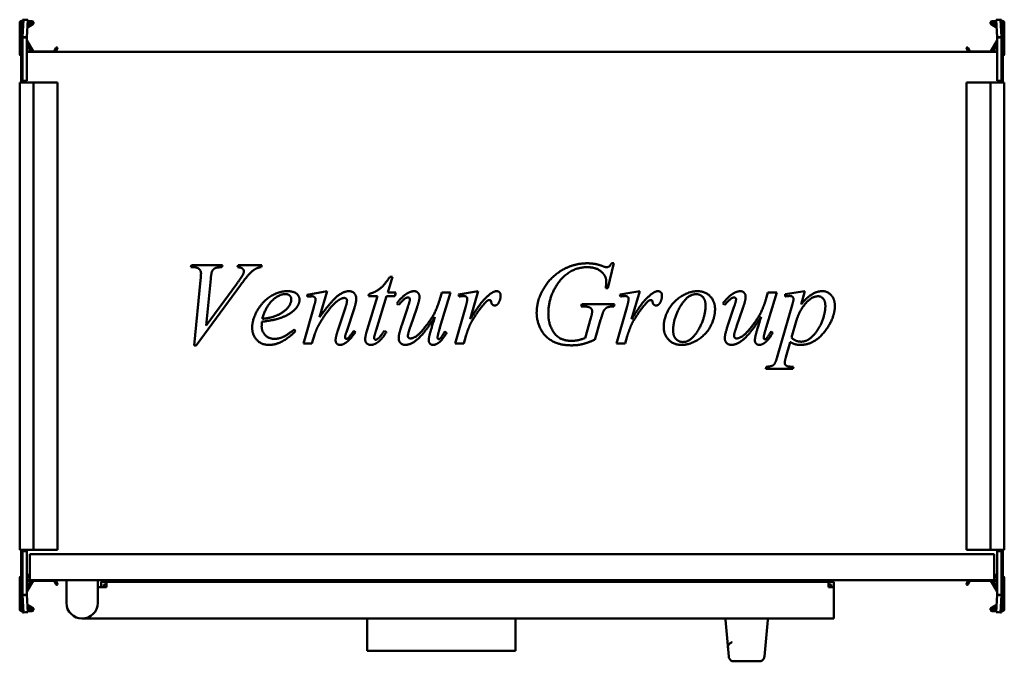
# Model space of a CAD drawing. Header units: millimetres. Extents: x 348 to 912, y 262 to 629.
import ezdxf

# ---------------------------------------------------------------- set-up
doc = ezdxf.new("R2010")
doc.units = ezdxf.units.MM
doc.header["$LTSCALE"] = 3
doc.layers.add('Widoczne (ISO)', color=7, linetype='Continuous', lineweight=50)

msp = doc.modelspace()

# ---------------------------------------------------------------- linework, layer by layer
at = {"layer": 'Widoczne (ISO)'}
for p, q in [((347.7, 609.71), (347.7, 627.51)), ((348.5, 627.91), (349.3, 627.91)), ((348.5, 615.91), (348.5, 627.91)), ((348.9, 628.71), (349.3, 628.71)), ((349.3, 629.45), (349.3, 619.45)), ((349.31, 629.49), (349.92, 629.47)), ((349.92, 629.47), (349.31, 619.57)), ((352.41, 629.32), (349.92, 629.47)), ((351.01, 629.41), (351.8, 629.41)), ((351.8, 629.41), (351.8, 629.37)), ((351.8, 619.41), (352.41, 629.32)), ((355.2, 626.84), (352.15, 625.08)), ((352.21, 626.04), (354.8, 627.53)), ((354.7, 627.91), (352.32, 627.91)), ((352.37, 628.71), (354.7, 628.71)), ((904.8, 626.84), (907.85, 625.08)), ((907.79, 626.04), (905.2, 627.53)), ((907.63, 628.71), (905.3, 628.71)), ((905.3, 627.91), (907.68, 627.91)), ((907.59, 629.32), (910.08, 629.47)), ((907.59, 629.32), (908.2, 619.41)), ((908.2, 629.41), (908.99, 629.41)), ((908.2, 629.41), (908.2, 629.37)), ((910.08, 629.47), (910.69, 629.49)), ((910.69, 619.57), (910.08, 629.47)), ((910.7, 619.45), (910.7, 629.45)), ((911.1, 628.71), (910.7, 628.71)), ((911.5, 627.91), (910.7, 627.91)), ((911.5, 627.91), (911.5, 615.91)), ((912.3, 609.71), (912.3, 627.51)), ((348.5, 615.41), (348.5, 615.91)), ((349.3, 619.45), (349.3, 619.33)), ((349.3, 619.33), (349.3, 594.41)), ((350.7, 619.33), (349.3, 619.33)), ((349.31, 619.57), (350.7, 619.48)), ((350.7, 619.48), (351.8, 619.41)), ((351.8, 619.33), (350.73, 619.33)), ((351.8, 619.33), (351.8, 619.37)), ((351.8, 594.42), (351.8, 619.33)), ((354.69, 611.01), (351.8, 616.01)), ((351.83, 617.56), (355.38, 611.41)), ((908.17, 617.56), (904.62, 611.41)), ((905.31, 611.01), (908.2, 616.01)), ((908.2, 619.41), (909.3, 619.48)), ((908.2, 619.33), (908.2, 619.37)), ((908.2, 619.33), (908.2, 594.42)), ((909.27, 619.33), (908.2, 619.33)), ((909.3, 619.48), (910.69, 619.57)), ((910.7, 619.33), (909.3, 619.33)), ((910.7, 619.33), (910.7, 619.45)), ((910.7, 594.41), (910.7, 619.33)), ((911.5, 615.91), (911.5, 615.41)), ((348.5, 615.41), (349.3, 615.41)), ((348.5, 613.2), (348.5, 615.41)), ((349.3, 615.4), (348.5, 613.2)), ((348.5, 612.32), (348.5, 613.2)), ((348.5, 612.32), (348.85, 612.19)), ((348.5, 611.11), (348.5, 611.01)), ((348.5, 611.01), (348.5, 608.01)), ((348.69, 611.01), (348.5, 611.01)), ((348.72, 611.31), (348.7, 611.31)), ((351.8, 612.91), (352.9, 612.91)), ((352.9, 611.31), (351.8, 611.31)), ((908.2, 611.01), (351.8, 611.01)), ((355.56, 611.31), (367.28, 611.31)), ((367.45, 611.41), (368.68, 613.53)), ((369.37, 613.13), (368.14, 611.01)), ((368.95, 613.61), (369.3, 613.41)), ((890.63, 613.13), (891.86, 611.01)), ((891.05, 613.61), (890.7, 613.41)), ((892.55, 611.41), (891.32, 613.53)), ((904.44, 611.31), (892.72, 611.31)), ((908.2, 612.91), (907.1, 612.91)), ((907.1, 611.31), (908.2, 611.31)), ((911.5, 615.41), (910.7, 615.41)), ((910.7, 615.4), (911.5, 613.2)), ((911.5, 612.32), (911.15, 612.19)), ((911.28, 611.31), (911.3, 611.31)), ((911.5, 611.01), (911.31, 611.01)), ((911.5, 615.41), (911.5, 613.2)), ((911.5, 613.2), (911.5, 612.32)), ((911.5, 611.11), (911.5, 611.01)), ((911.5, 608.01), (911.5, 611.01)), ((348.5, 602.34), (348.5, 608.01)), ((911.5, 608.01), (911.5, 602.34)), ((348.5, 597.23), (348.5, 602.34)), ((911.5, 602.34), (911.5, 597.23)), ((347.7, 593.51), (347.7, 325.51)), ((347.7, 593.51), (348.9, 593.51)), ((348.5, 594.91), (348.5, 597.23)), ((348.5, 594.91), (349.3, 594.91)), ((348.5, 594.41), (348.5, 594.91)), ((348.5, 594.41), (349.3, 594.41)), ((348.5, 594.41), (348.5, 593.51)), ((354.7, 593.51), (348.9, 593.51)), ((349.3, 594.41), (351, 594.41)), ((351.8, 594.42), (351, 594.42)), ((351, 594.42), (351, 594.41)), ((351, 594.41), (351, 593.51)), ((354.7, 593.51), (355.7, 593.51)), ((367.56, 593.51), (355.7, 593.51)), ((355.7, 593.51), (355.7, 325.51)), ((367.74, 593.51), (367.56, 593.51)), ((368.68, 593.51), (367.74, 593.51)), ((368.68, 593.51), (368.95, 593.51)), ((369.3, 593.51), (368.95, 593.51)), ((369.3, 593.51), (369.4, 593.51)), ((369.4, 593.51), (369.4, 325.51)), ((890.6, 593.51), (890.7, 593.51)), ((890.6, 325.51), (890.6, 593.51)), ((891.05, 593.51), (890.7, 593.51)), ((891.05, 593.51), (891.32, 593.51)), ((892.26, 593.51), (891.32, 593.51)), ((892.44, 593.51), (892.26, 593.51)), ((904.3, 593.51), (892.44, 593.51)), ((904.3, 593.51), (905.3, 593.51)), ((904.3, 325.51), (904.3, 593.51)), ((911.1, 593.51), (905.3, 593.51)), ((909, 594.42), (908.2, 594.42)), ((909, 594.41), (909, 594.42)), ((909, 594.41), (910.7, 594.41)), ((909, 593.51), (909, 594.41)), ((911.5, 594.91), (910.7, 594.91)), ((911.5, 594.41), (910.7, 594.41)), ((911.1, 593.51), (912.3, 593.51)), ((911.5, 597.23), (911.5, 594.91)), ((911.5, 594.91), (911.5, 594.41)), ((911.5, 593.51), (911.5, 594.41)), ((912.3, 325.51), (912.3, 593.51)), ((445.86, 487.54), (446.19, 488.75)), ((447.08, 487.54), (445.86, 487.54)), ((446.19, 488.75), (463.99, 488.75)), ((463.99, 488.75), (463.62, 487.54)), ((472.63, 487.54), (473.03, 488.75)), ((473.03, 488.75), (486.53, 488.75)), ((486.53, 488.75), (486.19, 487.54)), ((688.33, 489.78), (684.98, 475.59)), ((687.11, 489.78), (688.33, 489.78)), ((447.7, 442.72), (451.42, 480.19)), ((457.26, 480.85), (454.58, 454.01)), ((561.45, 482.06), (558.77, 473.02)), ((559.98, 482.06), (561.45, 482.06)), ((474.25, 477.17), (448.92, 442.72)), ((454.58, 454.01), (472.15, 477.98)), ((684.98, 475.59), (683.77, 475.59)), ((512.52, 471.73), (523.95, 473.79)), ((512.81, 470.52), (512.52, 471.73)), ((514.03, 470.7), (512.81, 470.52)), ((523.95, 473.79), (519.65, 458.83)), ((546.97, 451.69), (552.78, 470.88)), ((547.7, 470.88), (548.03, 472.21)), ((552.78, 470.88), (547.7, 470.88)), ((558.11, 470.88), (552.08, 451.36)), ((562.81, 470.88), (558.11, 470.88)), ((558.77, 473.02), (563.36, 473.02)), ((563.36, 473.02), (562.81, 470.88)), ((594.76, 473.02), (588.69, 452.94)), ((588.95, 470.26), (589.72, 473.02)), ((589.72, 473.02), (594.76, 473.02)), ((599.32, 471.95), (610.68, 473.79)), ((599.76, 470.74), (599.32, 471.95)), ((610.68, 473.79), (606.05, 457.65)), ((691.86, 471.95), (703.22, 473.79)), ((692.3, 470.74), (691.86, 471.95)), ((703.22, 473.79), (698.58, 457.65)), ((781.78, 473.02), (775.72, 452.94)), ((775.97, 470.26), (776.75, 473.02)), ((776.75, 473.02), (781.78, 473.02)), ((786.64, 472.1), (797.96, 473.79)), ((786.64, 470.81), (786.64, 472.1)), ((797.96, 473.79), (795.75, 466.14)), ((510.35, 443.75), (516.34, 464.56)), ((530.13, 451.18), (534.54, 464.52)), ((539.61, 464.19), (535.02, 450.33)), ((564.98, 465.96), (563.95, 466.69)), ((566.78, 454.34), (570.24, 464.6)), ((575.42, 464.12), (571.78, 453.53)), ((597.37, 443.75), (603.29, 464.38)), ((669.65, 465.08), (670.02, 466.36)), ((670.57, 465.08), (669.65, 465.08)), ((670.02, 466.36), (688.69, 466.36)), ((688.69, 466.36), (688.36, 465.08)), ((689.91, 443.75), (695.83, 464.38)), ((752, 465.96), (750.97, 466.69)), ((753.81, 454.34), (757.26, 464.6)), ((762.44, 464.12), (758.81, 453.53)), ((782.26, 436.66), (790.64, 465.74)), ((671.97, 446.88), (675.24, 458.46)), ((505.13, 451.73), (505.79, 450.77)), ((680.83, 457.32), (677.52, 445.96)), ((793.18, 457.17), (790.35, 447.24)), ((516.93, 449.23), (515.31, 443.75)), ((539.21, 450.99), (540.24, 450.37)), ((556.89, 451.11), (558, 450.3)), ((591.53, 450.74), (592.52, 449.97)), ((603.51, 447.94), (602.44, 443.75)), ((696.05, 447.94), (694.98, 443.75)), ((778.55, 450.74), (779.54, 449.97)), ((448.92, 442.72), (447.7, 442.72)), ((515.31, 443.75), (510.35, 443.75)), ((602.44, 443.75), (597.37, 443.75)), ((694.98, 443.75), (689.91, 443.75)), ((789.58, 444.6), (787.11, 436.03)), ((775.5, 429.23), (775.83, 430.44)), ((791.12, 429.23), (775.5, 429.23)), ((791.45, 430.44), (791.12, 429.23)), ((348.9, 325.51), (347.7, 325.51)), ((348.5, 325.51), (348.5, 324.61)), ((348.5, 324.11), (348.5, 324.61)), ((348.5, 324.61), (349.3, 324.61)), ((348.5, 324.11), (349.3, 324.11)), ((348.5, 321.78), (348.5, 324.11)), ((348.9, 325.51), (354.7, 325.51)), ((349.3, 324.61), (349.3, 299.68)), ((351, 324.61), (349.3, 324.61)), ((351, 325.51), (351, 324.61)), ((351, 324.61), (351, 324.6)), ((351, 324.6), (351.8, 324.6)), ((351.8, 299.68), (351.8, 324.6)), ((353.5, 323.01), (906.5, 323.01)), ((353.5, 311.01), (353.5, 323.01)), ((355.7, 325.51), (354.7, 325.51)), ((355.7, 325.51), (367.56, 325.51)), ((367.56, 325.51), (367.74, 325.51)), ((367.74, 325.51), (368.68, 325.51)), ((368.95, 325.51), (368.68, 325.51)), ((368.95, 325.51), (369.3, 325.51)), ((369.4, 325.51), (369.3, 325.51)), ((890.7, 325.51), (890.6, 325.51)), ((890.7, 325.51), (891.05, 325.51)), ((891.32, 325.51), (891.05, 325.51)), ((891.32, 325.51), (892.26, 325.51)), ((892.26, 325.51), (892.44, 325.51)), ((892.44, 325.51), (904.3, 325.51)), ((905.3, 325.51), (904.3, 325.51)), ((905.3, 325.51), (911.1, 325.51)), ((906.5, 323.01), (906.5, 311.01)), ((908.2, 324.6), (909, 324.6)), ((908.2, 324.6), (908.2, 299.68)), ((909, 324.61), (909, 325.51)), ((910.7, 324.61), (909, 324.61)), ((909, 324.6), (909, 324.61)), ((910.7, 299.68), (910.7, 324.61)), ((911.5, 324.61), (910.7, 324.61)), ((911.5, 324.11), (910.7, 324.11)), ((912.3, 325.51), (911.1, 325.51)), ((911.5, 324.61), (911.5, 325.51)), ((911.5, 324.61), (911.5, 324.11)), ((911.5, 324.11), (911.5, 321.78)), ((348.5, 316.67), (348.5, 321.78)), ((348.5, 311.01), (348.5, 316.67)), ((911.5, 321.78), (911.5, 316.67)), ((911.5, 316.67), (911.5, 311.01)), ((348.56, 311.01), (348.5, 311.01)), ((353.5, 311.01), (351.8, 311.01)), ((353.5, 311.01), (353.5, 308.01)), ((908.2, 311.01), (906.5, 311.01)), ((906.5, 308.01), (906.5, 311.01)), ((911.5, 311.01), (911.44, 311.01)), ((347.7, 309.31), (347.7, 291.51)), ((348.5, 309.51), (348.59, 309.51)), ((348.5, 309.51), (348.5, 308.01)), ((348.5, 307.91), (348.5, 308.01)), ((348.69, 308.01), (348.5, 308.01)), ((348.5, 306.7), (348.85, 306.82)), ((348.5, 305.81), (348.5, 306.7)), ((348.5, 303.61), (348.5, 305.81)), ((349.3, 303.62), (348.5, 305.81)), ((348.72, 307.71), (348.7, 307.71)), ((353.5, 310.31), (351.8, 310.31)), ((351.8, 309.51), (353.5, 309.51)), ((354.69, 308.01), (351.8, 303)), ((353.5, 308.01), (351.8, 308.01)), ((352.9, 307.71), (351.8, 307.71)), ((351.8, 306.11), (352.9, 306.11)), ((351.83, 301.45), (355.38, 307.61)), ((353.5, 308.01), (906.5, 308.01)), ((355.56, 307.71), (367.28, 307.71)), ((367.45, 307.61), (368.68, 305.48)), ((369.37, 305.88), (368.14, 308.01)), ((368.95, 305.41), (369.3, 305.61)), ((374.5, 306.51), (374.5, 308.01)), ((374.5, 295.01), (374.5, 306.51)), ((392.5, 308.01), (392.5, 306.51)), ((392.5, 306.51), (392.5, 295.01)), ((397.5, 307.01), (394.5, 307.01)), ((394.5, 307.01), (394.5, 304.01)), ((397.5, 305.51), (396, 305.51)), ((396, 305.51), (396, 304.01)), ((397.5, 307.01), (811.5, 307.01)), ((397.5, 304.01), (397.5, 307.01)), ((811.5, 307.01), (814.5, 307.01)), ((811.5, 307.01), (811.5, 304.01)), ((811.5, 305.51), (813, 305.51)), ((813, 304.01), (813, 305.51)), ((814.5, 304.01), (814.5, 307.01)), ((890.63, 305.88), (891.86, 308.01)), ((891.05, 305.41), (890.7, 305.61)), ((892.55, 307.61), (891.32, 305.48)), ((904.44, 307.71), (892.72, 307.71)), ((908.17, 301.45), (904.62, 307.61)), ((905.31, 308.01), (908.2, 303)), ((906.5, 310.31), (908.2, 310.31)), ((906.5, 309.51), (908.2, 309.51)), ((908.2, 308.01), (906.5, 308.01)), ((907.1, 307.71), (908.2, 307.71)), ((908.2, 306.11), (907.1, 306.11)), ((910.7, 303.62), (911.5, 305.81)), ((911.5, 306.7), (911.15, 306.82)), ((911.28, 307.71), (911.3, 307.71)), ((911.5, 308.01), (911.31, 308.01)), ((911.41, 309.51), (911.5, 309.51)), ((911.5, 308.01), (911.5, 309.51)), ((911.5, 307.91), (911.5, 308.01)), ((911.5, 306.7), (911.5, 305.81)), ((911.5, 305.81), (911.5, 303.61)), ((912.3, 309.31), (912.3, 291.51)), ((348.5, 303.61), (349.3, 303.61)), ((348.5, 303.11), (348.5, 303.61)), ((348.5, 291.11), (348.5, 303.11)), ((349.3, 299.68), (349.3, 299.56)), ((349.3, 299.68), (350.7, 299.68)), ((349.3, 299.56), (349.3, 289.56)), ((350.7, 299.53), (349.31, 299.45)), ((349.31, 299.45), (349.92, 289.54)), ((351.8, 299.6), (350.7, 299.53)), ((350.73, 299.68), (351.8, 299.68)), ((351.8, 299.68), (351.8, 299.64)), ((352.41, 289.69), (351.8, 299.6)), ((392.5, 304.01), (397.5, 304.01)), ((811.5, 304.01), (814.5, 304.01)), ((814.5, 286.01), (814.5, 304.01)), ((908.2, 299.6), (907.59, 289.69)), ((908.2, 299.68), (909.27, 299.68)), ((908.2, 299.68), (908.2, 299.64)), ((909.3, 299.53), (908.2, 299.6)), ((909.3, 299.68), (910.7, 299.68)), ((910.69, 299.45), (909.3, 299.53)), ((910.08, 289.54), (910.69, 299.45)), ((911.5, 303.61), (910.7, 303.61)), ((910.7, 299.56), (910.7, 299.68)), ((910.7, 289.56), (910.7, 299.56)), ((911.5, 303.61), (911.5, 303.11)), ((911.5, 303.11), (911.5, 291.11)), ((355.2, 292.17), (352.15, 293.93)), ((904.8, 292.17), (907.85, 293.93)), ((348.5, 291.11), (349.3, 291.11)), ((348.9, 290.31), (349.3, 290.31)), ((349.92, 289.54), (349.31, 289.52)), ((352.41, 289.69), (349.92, 289.54)), ((351.8, 289.61), (351.01, 289.61)), ((351.8, 289.61), (351.8, 289.64)), ((352.21, 292.97), (354.8, 291.48)), ((354.7, 291.11), (352.32, 291.11)), ((352.37, 290.31), (354.7, 290.31)), ((907.79, 292.97), (905.2, 291.48)), ((905.3, 291.11), (907.68, 291.11)), ((907.63, 290.31), (905.3, 290.31)), ((907.59, 289.69), (910.08, 289.54)), ((908.2, 289.61), (908.2, 289.64)), ((908.99, 289.61), (908.2, 289.61)), ((910.69, 289.52), (910.08, 289.54)), ((911.5, 291.11), (910.7, 291.11)), ((911.1, 290.31), (910.7, 290.31)), ((814.5, 286.01), (383.5, 286.01)), ((547, 286.01), (547, 267.51)), ((632, 286.01), (632, 267.51)), ((752.27, 286.01), (752.34, 285.3)), ((754.25, 264.23), (752.34, 285.3)), ((776.66, 285.3), (774.75, 264.23)), ((776.66, 285.3), (776.73, 286.01)), ((632, 267.51), (547, 267.51)), ((753.8, 269.24), (753.7, 270.36)), ((771.76, 261.51), (757.24, 261.51))]:
    msp.add_line(p, q, dxfattribs=at)
for centre, radius, start, end in [((348.9, 627.51), 1.2, 90, 180), ((354.7, 627.71), 1, 300, 90), ((354.7, 627.71), 0.2, 300, 90), ((905.3, 627.71), 1, 90, 240), ((905.3, 627.71), 0.2, 90, 240), ((911.1, 627.51), 1.2, 0, 90), ((352, 617.66), 0.2, 180, 210), ((908, 617.66), 0.2, 330, 0), ((348.7, 611.11), 0.2, 90, 180), ((352.9, 612.11), 0.8, 270, 90), ((355.56, 611.51), 0.2, 210, 270), ((367.28, 611.51), 0.2, 270, 330), ((368.85, 613.43), 0.2, 60, 150), ((369.2, 613.23), 0.2, 330, 60), ((890.8, 613.23), 0.2, 120, 210), ((891.15, 613.43), 0.2, 30, 120), ((892.72, 611.51), 0.2, 210, 270), ((904.44, 611.51), 0.2, 270, 330), ((907.1, 612.11), 0.8, 90, 270), ((911.3, 611.11), 0.2, 0, 90), ((348.7, 609.71), 1, 180, 258.463), ((911.3, 609.71), 1, 281.537, 0), ((348.7, 309.31), 1, 97.7959, 180), ((348.7, 307.91), 0.2, 180, 270), ((352.9, 306.91), 0.8, 270, 90), ((355.56, 307.51), 0.2, 90, 150), ((367.28, 307.51), 0.2, 30, 90), ((368.85, 305.58), 0.2, 210, 300), ((369.2, 305.78), 0.2, 300, 30), ((890.8, 305.78), 0.2, 150, 240), ((891.15, 305.58), 0.2, 240, 330), ((892.72, 307.51), 0.2, 90, 150), ((904.44, 307.51), 0.2, 30, 90), ((907.1, 306.91), 0.8, 90, 270), ((911.3, 307.91), 0.2, 270, 0), ((911.3, 309.31), 1, 0, 82.2048), ((352, 301.35), 0.2, 150, 180), ((908, 301.35), 0.2, 0, 30), ((383.5, 295.01), 9, 180, 0), ((348.9, 291.51), 1.2, 180, 270), ((354.7, 291.31), 1, 270, 60), ((354.7, 291.31), 0.2, 270, 60), ((905.3, 291.31), 1, 120, 270), ((905.3, 291.31), 0.2, 120, 270), ((911.1, 291.51), 1.2, 270, 0), ((757.24, 264.51), 3, 185.1944, 199.4712), ((757.24, 264.51), 3, 199.4712, 270), ((771.76, 264.51), 3, 270, 340.5288), ((771.76, 264.51), 3, 340.5288, 354.8056)]:
    msp.add_arc(centre, radius, start, end, dxfattribs=at)
for points, degree in [([(349.31, 629.49), (349.31, 629.48), (349.3, 629.46), (349.3, 629.45)], 3), ([(351.8, 629.36), (351.8, 629.36), (351.8, 629.37), (351.8, 629.37)], 3), ([(908.2, 629.37), (908.2, 629.37), (908.2, 629.36), (908.2, 629.36)], 3), ([(910.69, 629.49), (910.69, 629.48), (910.7, 629.46), (910.7, 629.45)], 3), ([(349.31, 619.57), (349.31, 619.53), (349.3, 619.49), (349.3, 619.45)], 3), ([(351.8, 619.37), (351.8, 619.39), (351.8, 619.4), (351.8, 619.41)], 3), ([(908.2, 619.41), (908.2, 619.4), (908.2, 619.39), (908.2, 619.37)], 3), ([(910.69, 619.57), (910.69, 619.53), (910.7, 619.49), (910.7, 619.45)], 3), ([(451.67, 484.05), (451.67, 485.55), (449.47, 487.54), (447.08, 487.54)], 2), ([(463.62, 487.54), (460.72, 487.5), (458.58, 486.36), (457.92, 485)], 2), ([(476.23, 485.19), (476.23, 486.07), (474.72, 487.39), (472.63, 487.54)], 2), ([(483.62, 486.91), (481.78, 486.03), (478.18, 482.54), (474.25, 477.17)], 2), ([(486.19, 487.54), (484.58, 487.39), (483.62, 486.91)], 2), ([(644.14, 461.18), (644.14, 467.02), (649.03, 477.54), (656.38, 484.82), (660.68, 486.91)], 2), ([(673.14, 487.54), (662.7, 487.54), (656.08, 477.87)], 2), ([(660.68, 486.91), (666.64, 489.78), (673.14, 489.78)], 2), ([(673.14, 489.78), (677.96, 489.78), (681.89, 488.16)], 2), ([(684.06, 479.27), (684.06, 482.54), (678.25, 487.54), (673.14, 487.54)], 2), ([(681.89, 488.16), (683.47, 487.54), (684.21, 487.54)], 2), ([(684.21, 487.54), (685.02, 487.54), (686.19, 488.31), (687.11, 489.78)], 2), ([(451.42, 480.19), (451.67, 483.05), (451.67, 484.05)], 2), ([(457.92, 485), (457.59, 484.27), (457.26, 480.85)], 2), ([(472.15, 477.98), (475.02, 481.88), (475.75, 483.38)], 2), ([(475.75, 483.38), (476.23, 484.41), (476.23, 485.19)], 2), ([(548.03, 472.21), (551.71, 473.2), (556.78, 477.17), (559.98, 482.06)], 2), ([(656.08, 477.87), (650.83, 470.22), (650.83, 460.74)], 2), ([(683.77, 475.59), (684.06, 478.09), (684.06, 479.27)], 2), ([(481.01, 452.76), (481.01, 457.72), (487.11, 468.05), (496.34, 473.79), (501.23, 473.79)], 2), ([(499.98, 472.13), (496.49, 472.13), (488.69, 464.93), (486.86, 457.91)], 2), ([(495.06, 459.82), (499.25, 461.66), (503.44, 466.73), (503.44, 469.01)], 2), ([(503.44, 469.01), (503.44, 470.41), (501.64, 472.13), (499.98, 472.13)], 2), ([(501.23, 473.79), (504.76, 473.79), (508.14, 470.92), (508.14, 468.97)], 2), ([(508.14, 468.97), (508.14, 466.22), (505.9, 463.72)], 2), ([(515.39, 470.85), (515.02, 470.85), (514.03, 470.7)], 2), ([(517.41, 469.05), (517.41, 469.74), (516.23, 470.85), (515.39, 470.85)], 2), ([(516.34, 464.56), (517.41, 468.27), (517.41, 469.05)], 2), ([(519.65, 458.83), (526.27, 467.98), (533.33, 473.79), (536.6, 473.79)], 2), ([(531.34, 469.08), (528.69, 467.61), (522.96, 460.74), (519.76, 455.41)], 2), ([(533.77, 469.89), (532.78, 469.89), (531.34, 469.08)], 2), ([(535.39, 468.38), (535.39, 469.05), (534.43, 469.89), (533.77, 469.89)], 2), ([(536.6, 473.79), (538.36, 473.79), (540.68, 471.36), (540.68, 469.45)], 2), ([(540.68, 469.45), (540.68, 467.47), (539.61, 464.19)], 2), ([(563.95, 466.69), (566.67, 470.55), (569.69, 472.36)], 2), ([(570.42, 470.15), (569.58, 470.15), (567.92, 469.16), (564.98, 465.96)], 2), ([(569.69, 472.36), (572, 473.79), (573.95, 473.79)], 2), ([(570.24, 464.6), (571.49, 468.27), (571.49, 469.19)], 2), ([(571.49, 469.19), (571.49, 469.56), (570.83, 470.15), (570.42, 470.15)], 2), ([(571.86, 446.69), (573, 446.69), (576.67, 448.86), (582.78, 456.44), (586.75, 463.05), (588.95, 470.26)], 2), ([(573.95, 473.79), (575.28, 473.79), (576.97, 471.91), (576.97, 470.48)], 2), ([(576.97, 470.48), (576.97, 468.68), (575.42, 464.12)], 2), ([(602.19, 471.03), (601.53, 471.03), (599.76, 470.74)], 2), ([(603.88, 470.52), (603.22, 471.03), (602.19, 471.03)], 2), ([(603.29, 464.38), (604.36, 467.98), (604.36, 469.49)], 2), ([(604.36, 469.49), (604.36, 470.11), (603.88, 470.52)], 2), ([(606.05, 457.65), (611.93, 467.58), (616.67, 471.55)], 2), ([(617.15, 468.72), (616.56, 468.72), (616.08, 468.46)], 2), ([(616.67, 471.55), (619.39, 473.79), (621.08, 473.79)], 2), ([(617.78, 468.46), (617.52, 468.72), (617.15, 468.72)], 2), ([(621.08, 473.79), (622.19, 473.79), (623.47, 472.5), (623.47, 471.25)], 2), ([(623.47, 471.25), (623.47, 469.08), (622.33, 467.1)], 2), ([(694.72, 471.03), (694.06, 471.03), (692.3, 470.74)], 2), ([(696.42, 470.52), (695.75, 471.03), (694.72, 471.03)], 2), ([(695.83, 464.38), (696.89, 467.98), (696.89, 469.49)], 2), ([(696.89, 469.49), (696.89, 470.11), (696.42, 470.52)], 2), ([(698.58, 457.65), (704.47, 467.58), (709.21, 471.55)], 2), ([(709.69, 468.72), (709.1, 468.72), (708.62, 468.46)], 2), ([(709.21, 471.55), (711.93, 473.79), (713.62, 473.79)], 2), ([(710.31, 468.46), (710.06, 468.72), (709.69, 468.72)], 2), ([(713.62, 473.79), (714.72, 473.79), (716.01, 472.5), (716.01, 471.25)], 2), ([(716.01, 471.25), (716.01, 469.08), (714.87, 467.1)], 2), ([(716.97, 453.38), (716.97, 458.27), (722.59, 468.09), (731.97, 473.79), (736.34, 473.79)], 2), ([(735.53, 472.06), (730.64, 472.06), (722.41, 458.09), (722.41, 451.22)], 2), ([(740.97, 465.7), (740.97, 468.79), (737.96, 472.06), (735.53, 472.06)], 2), ([(736.34, 473.79), (740.75, 473.79), (746.42, 468.02), (746.42, 463.42)], 2), ([(750.97, 466.69), (753.69, 470.55), (756.71, 472.36)], 2), ([(757.44, 470.15), (756.6, 470.15), (754.94, 469.16), (752, 465.96)], 2), ([(756.71, 472.36), (759.03, 473.79), (760.97, 473.79)], 2), ([(757.26, 464.6), (758.51, 468.27), (758.51, 469.19)], 2), ([(758.51, 469.19), (758.51, 469.56), (757.85, 470.15), (757.44, 470.15)], 2), ([(758.88, 446.69), (760.02, 446.69), (763.69, 448.86), (769.8, 456.44), (773.77, 463.05), (775.97, 470.26)], 2), ([(760.97, 473.79), (762.3, 473.79), (763.99, 471.91), (763.99, 470.48)], 2), ([(763.99, 470.48), (763.99, 468.68), (762.44, 464.12)], 2), ([(789.32, 471.03), (788.36, 471.03), (786.64, 470.81)], 2), ([(791.42, 469.16), (791.42, 470.04), (790.39, 471.03), (789.32, 471.03)], 2), ([(790.64, 465.74), (791.42, 468.49), (791.42, 469.16)], 2), ([(805.57, 470.88), (801.93, 470.88), (794.8, 462.69), (793.18, 457.17)], 2), ([(795.75, 466.14), (799.36, 470.41), (805.02, 473.79), (808, 473.79)], 2), ([(809.69, 465.41), (809.69, 468.05), (807.22, 470.88), (805.57, 470.88)], 2), ([(808, 473.79), (810.94, 473.79), (815.13, 469.12), (815.13, 465.37)], 2), ([(505.9, 463.72), (502.96, 460.44), (497.26, 458.42)], 2), ([(534.54, 464.52), (535.39, 467.02), (535.39, 468.38)], 2), ([(613.47, 465.85), (610.72, 462.61), (607.48, 457.43)], 2), ([(616.08, 468.46), (615.2, 467.98), (613.47, 465.85)], 2), ([(618.07, 467.61), (618, 468.24), (617.78, 468.46)], 2), ([(620.06, 465.59), (619.28, 465.59), (618.22, 466.58), (618.07, 467.61)], 2), ([(622.33, 467.1), (621.56, 465.59), (620.06, 465.59)], 2), ([(675.09, 464.12), (673.69, 465.08), (670.57, 465.08)], 2), ([(675.94, 462.28), (675.94, 463.49), (675.09, 464.12)], 2), ([(688.36, 465.08), (685.79, 465.04), (683.47, 463.9), (682.63, 462.54)], 2), ([(706.01, 465.85), (703.25, 462.61), (700.02, 457.43)], 2), ([(708.62, 468.46), (707.74, 467.98), (706.01, 465.85)], 2), ([(710.61, 467.61), (710.53, 468.24), (710.31, 468.46)], 2), ([(712.59, 465.59), (711.82, 465.59), (710.75, 466.58), (710.61, 467.61)], 2), ([(714.87, 467.1), (714.1, 465.59), (712.59, 465.59)], 2), ([(746.42, 463.42), (746.42, 458.42), (741.12, 448.68), (731.71, 442.98), (727.26, 442.98)], 2), ([(728.03, 444.63), (732.74, 444.63), (740.97, 458.53), (740.97, 465.7)], 2), ([(815.13, 465.37), (815.13, 458.05), (803.25, 442.98), (795.39, 442.98)], 2), ([(795.94, 444.82), (797.7, 444.82), (801.31, 446.73), (804.76, 450.52), (807.52, 455.44), (809.69, 462.13), (809.69, 465.41)], 2), ([(497.26, 458.42), (493.47, 457.06), (486.64, 456.29)], 2), ([(486.86, 457.91), (491.89, 458.46), (495.06, 459.82)], 2), ([(585.83, 459.08), (579.98, 449.86), (572.08, 442.98), (568.77, 442.98)], 2), ([(582.7, 448.57), (583.25, 450.85), (585.83, 459.08)], 2), ([(607.48, 457.43), (606.08, 455.22), (605.09, 452.47)], 2), ([(664.28, 442.72), (657.19, 442.72), (648.36, 448.05), (644.14, 456.84), (644.14, 461.18)], 2), ([(650.83, 460.74), (650.83, 454.45), (657.37, 445.3), (664.21, 445.3)], 2), ([(675.24, 458.46), (675.94, 460.85), (675.94, 462.28)], 2), ([(682.63, 462.54), (682.08, 461.66), (680.83, 457.32)], 2), ([(700.02, 457.43), (698.62, 455.22), (697.63, 452.47)], 2), ([(772.85, 459.08), (767, 449.86), (759.1, 442.98), (755.79, 442.98)], 2), ([(769.72, 448.57), (770.28, 450.85), (772.85, 459.08)], 2), ([(490.79, 442.98), (485.94, 442.98), (481.01, 449.08), (481.01, 452.76)], 2), ([(486.64, 456.29), (486.45, 454.63), (486.45, 453.53)], 2), ([(486.45, 453.53), (486.45, 450.59), (490.72, 446.44), (493.77, 446.44)], 2), ([(493.77, 446.44), (496.19, 446.44), (500.68, 448.38), (505.13, 451.73)], 2), ([(519.76, 455.41), (518.07, 452.58), (516.93, 449.23)], 2), ([(545.83, 446.22), (545.83, 448.02), (546.97, 451.69)], 2), ([(565.02, 446.69), (565.02, 449.19), (566.78, 454.34)], 2), ([(571.78, 453.53), (570.28, 449.23), (570.28, 448.09)], 2), ([(588.69, 452.94), (587.33, 448.46), (587.33, 447.28)], 2), ([(605.09, 452.47), (603.69, 448.72), (603.51, 447.94)], 2), ([(697.63, 452.47), (696.23, 448.72), (696.05, 447.94)], 2), ([(727.26, 442.98), (722.7, 442.98), (716.97, 448.79), (716.97, 453.38)], 2), ([(752.04, 446.69), (752.04, 449.19), (753.81, 454.34)], 2), ([(758.81, 453.53), (757.3, 449.23), (757.3, 448.09)], 2), ([(775.72, 452.94), (774.36, 448.46), (774.36, 447.28)], 2), ([(505.79, 450.77), (497.92, 442.98), (490.79, 442.98)], 2), ([(528.84, 445.7), (528.84, 447.32), (530.13, 451.18)], 2), ([(535.02, 450.33), (534.25, 447.94), (534.25, 447.43)], 2), ([(534.25, 447.43), (534.25, 446.99), (534.72, 446.36), (534.98, 446.36)], 2), ([(540.24, 450.37), (537.3, 446.03), (534.69, 444.23)], 2), ([(534.98, 446.36), (535.31, 446.36), (535.83, 446.77)], 2), ([(535.83, 446.77), (537.37, 448.13), (539.21, 450.99)], 2), ([(548.99, 442.98), (547.59, 442.98), (545.83, 444.78), (545.83, 446.22)], 2), ([(552.08, 451.36), (550.97, 448.02), (550.97, 447.02)], 2), ([(550.97, 447.02), (550.97, 446.51), (551.45, 445.92), (551.78, 445.92)], 2), ([(551.78, 445.92), (552.52, 445.92), (553.73, 447.02)], 2), ([(558, 450.3), (555.13, 445.88), (552.52, 444.16)], 2), ([(553.73, 447.02), (554.43, 447.69), (556.89, 451.11)], 2), ([(568.77, 442.98), (567.19, 442.98), (565.02, 445.08), (565.02, 446.69)], 2), ([(570.28, 448.09), (570.28, 447.43), (571.12, 446.69), (571.86, 446.69)], 2), ([(582.26, 445.59), (582.26, 446.73), (582.7, 448.57)], 2), ([(587.33, 447.28), (587.33, 446.73), (587.67, 446.22), (587.96, 446.22)], 2), ([(592.52, 449.97), (590.24, 445.92), (587.81, 444.12)], 2), ([(587.96, 446.22), (588.4, 446.22), (589.43, 447.17), (591.53, 450.74)], 2), ([(664.21, 445.3), (665.9, 445.3), (668.92, 445.88), (671.97, 446.88)], 2), ([(722.41, 451.22), (722.41, 448.05), (725.61, 444.63), (728.03, 444.63)], 2), ([(755.79, 442.98), (754.21, 442.98), (752.04, 445.08), (752.04, 446.69)], 2), ([(757.3, 448.09), (757.3, 447.43), (758.14, 446.69), (758.88, 446.69)], 2), ([(769.28, 445.59), (769.28, 446.73), (769.72, 448.57)], 2), ([(774.36, 447.28), (774.36, 446.73), (774.69, 446.22), (774.98, 446.22)], 2), ([(779.54, 449.97), (777.26, 445.92), (774.83, 444.12)], 2), ([(774.98, 446.22), (775.42, 446.22), (776.45, 447.17), (778.55, 450.74)], 2), ([(790.35, 447.24), (792.41, 444.82), (795.94, 444.82)], 2), ([(531.42, 442.98), (530.24, 442.98), (528.84, 444.45), (528.84, 445.7)], 2), ([(534.69, 444.23), (532.85, 442.98), (531.42, 442.98)], 2), ([(552.52, 444.16), (550.79, 442.98), (548.99, 442.98)], 2), ([(584.72, 442.98), (583.62, 442.98), (582.26, 444.45), (582.26, 445.59)], 2), ([(587.81, 444.12), (586.23, 442.98), (584.72, 442.98)], 2), ([(677.52, 445.96), (672.96, 444.01), (667.37, 442.72), (664.28, 442.72)], 2), ([(771.75, 442.98), (770.64, 442.98), (769.28, 444.45), (769.28, 445.59)], 2), ([(774.83, 444.12), (773.25, 442.98), (771.75, 442.98)], 2), ([(795.39, 442.98), (793.73, 442.98), (791.16, 443.68), (789.58, 444.6)], 2), ([(775.83, 430.44), (778.92, 430.59), (781.08, 432.43), (782.26, 436.66)], 2), ([(787.11, 436.03), (786.38, 433.53), (786.38, 432.76)], 2), ([(786.38, 432.76), (786.38, 432.02), (787.15, 430.99), (788.88, 430.44), (791.45, 430.44)], 2), ([(349.31, 299.45), (349.31, 299.48), (349.3, 299.52), (349.3, 299.56)], 3), ([(351.8, 299.6), (351.8, 299.61), (351.8, 299.63), (351.8, 299.64)], 3), ([(908.2, 299.64), (908.2, 299.63), (908.2, 299.61), (908.2, 299.6)], 3), ([(910.69, 299.45), (910.69, 299.48), (910.7, 299.52), (910.7, 299.56)], 3), ([(349.31, 289.52), (349.31, 289.53), (349.3, 289.55), (349.3, 289.56)], 3), ([(351.8, 289.64), (351.8, 289.64), (351.8, 289.65), (351.8, 289.65)], 3), ([(908.2, 289.65), (908.2, 289.65), (908.2, 289.64), (908.2, 289.64)], 3), ([(910.69, 289.52), (910.69, 289.53), (910.7, 289.55), (910.7, 289.56)], 3)]:
    msp.add_open_spline(points, degree=degree, dxfattribs=at)
for points, knots in [([(348.5, 602.34), (348.52, 604.26), (348.53, 606.18), (348.55, 607.98), (348.56, 608.49), (348.57, 608.88), (348.57, 609.04), (348.61, 610.45), (348.72, 611.4), (348.85, 612.19)], [-1.95287, -1.95287, -1.95287, -1.95287, -0.854643, -0.854643, -0.82091, -0.82091, -0.798868, -0.798868, -0.619017, -0.619017, -0.619017, -0.619017]), ([(911.5, 602.34), (911.49, 603.7), (911.48, 604.95), (911.46, 606.76), (911.45, 607.5), (911.44, 608.27), (911.44, 608.59), (911.43, 608.95), (911.43, 609.12), (911.41, 609.55), (911.4, 609.81), (911.34, 610.76), (911.28, 611.44), (911.16, 612.14), (911.16, 612.16), (911.15, 612.19)], [0.4926398, 0.4926398, 0.4926398, 0.4926398, 0.5669172, 0.5669172, 0.6175904, 0.6175904, 0.6200707, 0.6200707, 0.6224298, 0.6224298, 0.6258618, 0.6258618, 0.63518, 0.63518, 0.6355201, 0.6355201, 0.6355201, 0.6355201]), ([(349.3, 608.5), (349.29, 608.5), (349.27, 608.5), (349.24, 608.49), (349.23, 608.49), (349.2, 608.48), (349.19, 608.47), (349.14, 608.43), (349.11, 608.38), (349.04, 608.21), (349, 608.06), (348.86, 607.4), (348.79, 606.58), (348.66, 604.49), (348.61, 603.12), (348.54, 600.28), (348.52, 598.7), (348.5, 597.23)], [-4.294451, -4.294451, -4.294451, -4.294451, -4.260976, -4.260976, -4.225754, -4.225754, -4.190018, -4.190018, -4.104754, -4.104754, -3.964207, -3.964207, -3.45937, -3.45937, -2.870368, -2.870368, -2.287369, -2.287369, -2.287369, -2.287369]), ([(910.7, 608.5), (910.71, 608.5), (910.73, 608.5), (910.75, 608.49), (910.76, 608.49), (910.78, 608.48), (910.78, 608.48), (910.82, 608.47), (910.84, 608.45), (910.9, 608.36), (910.93, 608.29), (911, 608.07), (911.04, 607.88), (911.15, 607.25), (911.2, 606.64), (911.32, 604.94), (911.37, 603.57), (911.45, 600.58), (911.48, 598.81), (911.5, 597.23)], [0.395755, 0.395755, 0.395755, 0.395755, 0.408065, 0.408065, 0.41657, 0.41657, 0.424022, 0.424022, 0.506629, 0.506629, 0.609066, 0.609066, 0.795832, 0.795832, 1.287097, 1.287097, 2.195023, 2.195023, 3.203538, 3.203538, 3.203538, 3.203538]), ([(349.3, 310.51), (349.29, 310.51), (349.27, 310.51), (349.25, 310.52), (349.24, 310.52), (349.22, 310.53), (349.22, 310.53), (349.18, 310.54), (349.16, 310.56), (349.1, 310.65), (349.07, 310.72), (349, 310.95), (348.96, 311.13), (348.85, 311.76), (348.8, 312.37), (348.68, 314.07), (348.63, 315.44), (348.55, 318.43), (348.52, 320.21), (348.5, 321.78)], [0.395755, 0.395755, 0.395755, 0.395755, 0.408065, 0.408065, 0.41657, 0.41657, 0.424022, 0.424022, 0.506629, 0.506629, 0.609066, 0.609066, 0.795832, 0.795832, 1.287097, 1.287097, 2.195023, 2.195023, 3.203538, 3.203538, 3.203538, 3.203538]), ([(348.5, 316.67), (348.51, 315.31), (348.52, 314.06), (348.54, 312.25), (348.55, 311.51), (348.56, 310.74), (348.56, 310.43), (348.57, 310.07), (348.57, 309.89), (348.59, 309.46), (348.6, 309.2), (348.66, 308.25), (348.72, 307.58), (348.84, 306.87), (348.84, 306.85), (348.85, 306.82)], [0.4926398, 0.4926398, 0.4926398, 0.4926398, 0.5669172, 0.5669172, 0.6175904, 0.6175904, 0.6200707, 0.6200707, 0.6224298, 0.6224298, 0.6258618, 0.6258618, 0.63518, 0.63518, 0.6355201, 0.6355201, 0.6355201, 0.6355201]), ([(910.7, 310.51), (910.71, 310.51), (910.73, 310.51), (910.76, 310.52), (910.77, 310.52), (910.8, 310.53), (910.81, 310.54), (910.86, 310.58), (910.89, 310.63), (910.96, 310.81), (911, 310.95), (911.14, 311.61), (911.21, 312.44), (911.34, 314.53), (911.39, 315.89), (911.46, 318.74), (911.48, 320.31), (911.5, 321.78)], [-4.294451, -4.294451, -4.294451, -4.294451, -4.260976, -4.260976, -4.225754, -4.225754, -4.190018, -4.190018, -4.104754, -4.104754, -3.964207, -3.964207, -3.45937, -3.45937, -2.870368, -2.870368, -2.287369, -2.287369, -2.287369, -2.287369]), ([(911.5, 316.67), (911.48, 314.75), (911.47, 312.84), (911.45, 311.03), (911.44, 310.52), (911.43, 310.13), (911.43, 309.97), (911.39, 308.57), (911.28, 307.61), (911.15, 306.82)], [-1.95287, -1.95287, -1.95287, -1.95287, -0.854643, -0.854643, -0.82091, -0.82091, -0.798868, -0.798868, -0.619017, -0.619017, -0.619017, -0.619017]), ([(756.32, 272.47), (756.17, 272.45), (756.02, 272.41), (755.57, 272.27), (755.28, 272.12), (754.76, 271.75), (754.53, 271.51), (754.16, 270.99), (754.01, 270.7), (753.83, 270.09), (753.78, 269.77), (753.79, 269.41), (753.79, 269.37), (753.79, 269.3), (753.79, 269.27), (753.8, 269.24), (753.8, 269.24), (753.8, 269.24), (753.8, 269.24), (753.8, 269.24), (753.8, 269.24), (753.8, 269.24), (753.8, 269.24), (753.8, 269.24), (753.8, 269.24), (753.8, 269.24), (753.8, 269.24), (753.8, 269.24), (753.8, 269.24), (753.8, 269.24), (753.8, 269.24), (753.8, 269.24), (753.8, 269.24), (753.8, 269.24), (753.8, 269.24), (753.8, 269.25), (753.79, 269.27), (753.78, 269.39), (753.77, 269.57), (753.73, 269.99), (753.71, 270.16), (753.7, 270.36), (753.7, 270.36), (753.7, 270.36)], [0.046743, 0.046743, 0.046743, 0.046743, 0.092716, 0.092716, 0.187541, 0.187541, 0.284719, 0.284719, 0.379239, 0.379239, 0.474736, 0.474736, 0.486585, 0.486585, 0.495471, 0.495471, 0.495887, 0.495887, 0.496173, 0.496173, 0.496209, 0.496209, 0.496227, 0.496227, 0.496246, 0.496246, 0.496264, 0.496264, 0.496408, 0.496408, 0.500985, 0.500985, 0.514719, 0.514719, 0.555922, 0.555922, 0.679563, 0.679563, 1.051392, 1.051392, 1.25167, 1.25167, 1.251741, 1.251741, 1.251741, 1.251741]), ([(756.32, 272.47), (756.17, 272.45), (756.02, 272.41), (755.57, 272.27), (755.28, 272.12), (754.76, 271.75), (754.53, 271.51), (754.16, 270.99), (754.01, 270.7), (753.83, 270.09), (753.78, 269.77), (753.79, 269.41), (753.79, 269.37), (753.79, 269.3), (753.79, 269.27), (753.8, 269.24), (753.8, 269.24), (753.8, 269.24), (753.8, 269.24), (753.8, 269.24), (753.8, 269.24), (753.8, 269.24), (753.8, 269.24), (753.8, 269.24), (753.8, 269.24), (753.8, 269.24), (753.8, 269.24), (753.8, 269.24), (753.8, 269.24), (753.8, 269.24)], [0.0467425, 0.0467425, 0.0467425, 0.0467425, 0.0927162, 0.0927162, 0.1875407, 0.1875407, 0.2847189, 0.2847189, 0.3792395, 0.3792395, 0.4747359, 0.4747359, 0.4865848, 0.4865848, 0.4954707, 0.4954707, 0.4958872, 0.4958872, 0.4961733, 0.4961733, 0.496209, 0.496209, 0.4962269, 0.4962269, 0.4962462, 0.4962462, 0.4962643, 0.4962643, 0.4963414, 0.4963414, 0.4963414, 0.4963414])]:
    msp.add_open_spline(points, degree=3, knots=knots, dxfattribs=at)

doc.saveas('drawing.dxf')
